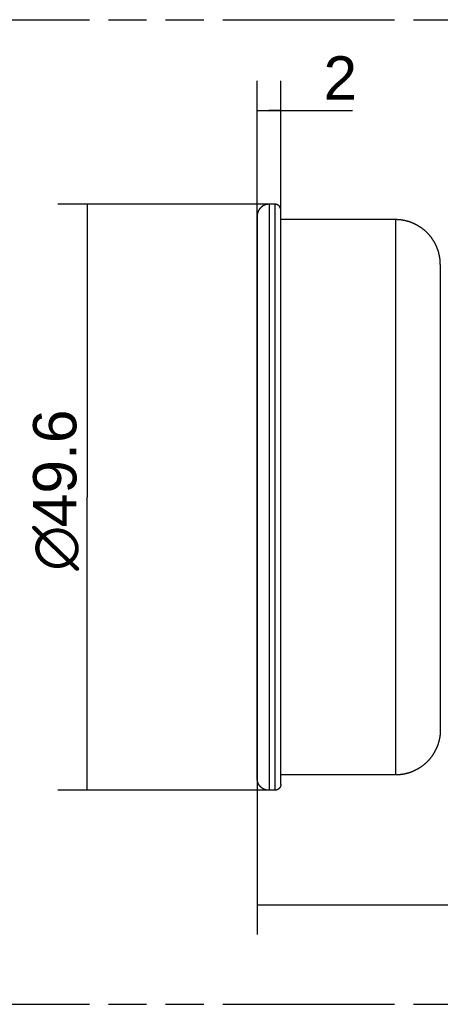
# Model space of a CAD drawing. Header units: millimetres. Extents: x 0 to 210, y 0 to 297.
# Tile 26 of 48: x 86 to 107, y 132 to 182. Entities that reach past the tile are written whole.
import ezdxf
from ezdxf.enums import TextEntityAlignment as Align

# ---------------------------------------------------------------- set-up
doc = ezdxf.new("R2010")
doc.units = ezdxf.units.MM
doc.header["$LTSCALE"] = 19.36
doc.linetypes.add('PHANTOM', pattern=[0.8, 0.45, -0.05, 0.1, -0.05, 0.1, -0.05])
doc.layers.get('0').update_dxf_attribs({"linetype": 'CONTINUOUS'})
doc.layers.add('DEFAULT_3', color=7, linetype='PHANTOM')
doc.layers.add('Z_DIM_2D', color=7, linetype='CONTINUOUS')
doc.styles.add('TEXTSTYLE_3', font='helveticaneueltw1g-ltcn.otf')
doc.styles.add('TEXTSTYLE_4', font='gdt', dxfattribs={"width": 0.7})
doc.dimstyles.new('DIMSTYLE_1', dxfattribs={"dimtxt": 2.2, "dimasz": 3.5, "dimexe": 1.5, "dimexo": 0, "dimgap": 0.55, "dimtad": 1, "dimlfac": 1.666667, "dimdsep": 46, "dimtxsty": 'TEXTSTYLE_3', "dimcen": 0.09, "dimclrt": 5, "dimadec": 0, "dimazin": 0, "dimtp": 0.3, "dimtm": 0.3, "dimtfac": 1, "dimtofl": 0, "dimtmove": 0, "dimatfit": 3, "dimfxl": 0, "dimtolj": 1, "dimarcsym": 0})
doc.dimstyles.new('DIMSTYLE_2', dxfattribs={"dimtxt": 2.2, "dimasz": 3.5, "dimexe": 1.5, "dimexo": 0, "dimgap": 0.55, "dimtad": 1, "dimlfac": 1.666667, "dimdsep": 46, "dimtxsty": 'TEXTSTYLE_3', "dimcen": 0.09, "dimclrt": 5, "dimadec": 0, "dimazin": 0, "dimtp": 0.1, "dimtm": 0.1, "dimtfac": 1, "dimtofl": 0, "dimtmove": 0, "dimatfit": 3, "dimfxl": 0, "dimtolj": 1, "dimarcsym": 0})

# ---------------------------------------------------------------- blocks, each defined once
blk = doc.blocks.new('*D1')
at = {"layer": 'Z_DIM_2D', "color": 2, "linetype": 'Continuous'}
for p, q in [((98.763, 173.008), (88.031, 173.008)), ((89.531, 173.008), (89.531, 158.128)), ((89.531, 143.248), (89.531, 158.128)), ((98.763, 143.248), (88.031, 143.248))]:
    blk.add_line(p, q, dxfattribs=at)
at = {"layer": 'Z_DIM_2D', "color": 5, "linetype": 'Continuous'}
for s, style, p in [('49.6', 'TEXTSTYLE_3', (88.981, 159.595)), ('n', 'TEXTSTYLE_4', (88.981, 155.542))]:
    blk.add_text(s, height=2.2, rotation=90, dxfattribs=dict(at, style=style)).set_placement(p, align=Align.CENTER)
blk = doc.blocks.new('_NONE')
blk = doc.blocks.new('*D2')
at = {"layer": 'Z_DIM_2D', "color": 2, "linetype": 'Continuous'}
for p, q in [((98.163, 158.128), (98.163, 135.925)), ((134.163, 147.986), (134.163, 135.925)), ((98.163, 137.425), (116.163, 137.425)), ((134.163, 137.425), (116.163, 137.425))]:
    blk.add_line(p, q, dxfattribs=at)
at = {"layer": 'Z_DIM_2D', "color": 5, "linetype": 'Continuous', "style": 'TEXTSTYLE_3'}
blk.add_text('60', height=2.2, dxfattribs=at).set_placement((116.163, 137.975), align=Align.CENTER)
blk = doc.blocks.new('*D3')
at = {"layer": 'Z_DIM_2D', "color": 2, "linetype": 'Continuous'}
for p, q in [((98.163, 143.848), (98.163, 179.272)), ((99.363, 158.128), (99.363, 179.272)), ((98.163, 177.772), (98.763, 177.772)), ((99.363, 177.772), (98.763, 177.772)), ((98.763, 177.772), (103.007, 177.772))]:
    blk.add_line(p, q, dxfattribs=at)
at = {"layer": 'Z_DIM_2D', "color": 5, "linetype": 'Continuous', "style": 'TEXTSTYLE_3'}
blk.add_text('2', height=2.2, dxfattribs=at).set_placement((101.529, 178.322))

msp = doc.modelspace()

# ---------------------------------------------------------------- linework, layer by layer
at = {"color": 9, "linetype": 'Continuous'}
for p, q in [((98.7633, 173.0083), (98.7633, 143.2483)), ((99.0633, 173.0083), (99.0633, 143.2483)), ((105.1833, 172.2283), (105.1833, 144.0283))]:
    msp.add_line(p, q, dxfattribs=at)
at = {"color": 7, "linetype": 'Continuous'}
for p, q in [((99.0633, 173.0083), (98.7633, 173.0083)), ((99.3633, 143.5483), (99.3633, 172.7083)), ((98.1633, 172.4083), (98.1633, 143.8483)), ((105.1833, 172.2283), (99.3633, 172.2283)), ((107.4633, 169.9483), (107.4633, 146.3083)), ((105.1833, 144.0283), (99.3633, 144.0283)), ((99.0633, 143.2483), (98.7633, 143.2483))]:
    msp.add_line(p, q, dxfattribs=at)
for points in [[(98.7633, 173.0083), (98.7568, 173.0082), (98.7502, 173.0081), (98.7437, 173.0079), (98.7371, 173.0077), (98.7306, 173.0074), (98.724, 173.007), (98.7175, 173.0065), (98.711, 173.006), (98.7045, 173.0054), (98.698, 173.0047), (98.6914, 173.0039), (98.685, 173.0031), (98.6785, 173.0022), (98.672, 173.0013), (98.6655, 173.0002), (98.6591, 172.9991), (98.6526, 172.998), (98.6462, 172.9967), (98.6398, 172.9954), (98.6334, 172.994), (98.627, 172.9926), (98.6206, 172.9911), (98.6143, 172.9895), (98.6079, 172.9878), (98.6016, 172.9861), (98.5953, 172.9843), (98.589, 172.9824), (98.5828, 172.9805), (98.5766, 172.9785), (98.5703, 172.9764), (98.5642, 172.9743), (98.558, 172.9721), (98.5519, 172.9698), (98.5457, 172.9675), (98.5397, 172.9651), (98.5336, 172.9626), (98.5276, 172.96), (98.5216, 172.9574), (98.5156, 172.9548), (98.5096, 172.952), (98.5037, 172.9492), (98.4978, 172.9463), (98.492, 172.9434), (98.4862, 172.9404), (98.4804, 172.9374), (98.4746, 172.9342), (98.4689, 172.931), (98.4632, 172.9278), (98.4576, 172.9245), (98.4519, 172.9211), (98.4464, 172.9177), (98.4408, 172.9142), (98.4353, 172.9107), (98.4298, 172.907), (98.4244, 172.9034), (98.419, 172.8996), (98.4137, 172.8959), (98.4084, 172.892), (98.4031, 172.8881), (98.3979, 172.8842), (98.3927, 172.8801), (98.3876, 172.8761), (98.3825, 172.872), (98.3775, 172.8678), (98.3725, 172.8635), (98.3675, 172.8593), (98.3626, 172.8549), (98.3578, 172.8505), (98.353, 172.8461), (98.3482, 172.8416), (98.3435, 172.837), (98.3389, 172.8324), (98.3343, 172.8277), (98.3297, 172.823), (98.3252, 172.8183), (98.3208, 172.8135), (98.3164, 172.8086), (98.312, 172.8037), (98.3078, 172.7988), (98.3035, 172.7938), (98.2994, 172.7887), (98.2952, 172.7836), (98.2912, 172.7785), (98.2872, 172.7733), (98.2832, 172.7681), (98.2793, 172.7628), (98.2755, 172.7575), (98.2717, 172.7522), (98.268, 172.7468), (98.2643, 172.7414), (98.2607, 172.7359), (98.2572, 172.7304), (98.2537, 172.7249), (98.2502, 172.7193), (98.2469, 172.7137), (98.2436, 172.708), (98.2403, 172.7023), (98.2372, 172.6966), (98.234, 172.6908), (98.231, 172.685), (98.228, 172.6792), (98.2251, 172.6734), (98.2222, 172.6675), (98.2194, 172.6615), (98.2167, 172.6556), (98.214, 172.6496), (98.2114, 172.6436), (98.2088, 172.6376), (98.2064, 172.6315), (98.204, 172.6254), (98.2016, 172.6193), (98.1994, 172.6132), (98.1972, 172.607), (98.195, 172.6008), (98.193, 172.5946), (98.191, 172.5884), (98.189, 172.5821), (98.1872, 172.5758), (98.1854, 172.5695), (98.1837, 172.5632), (98.182, 172.5569), (98.1804, 172.5505), (98.1789, 172.5442), (98.1775, 172.5378), (98.1761, 172.5314), (98.1748, 172.525), (98.1736, 172.5185), (98.1724, 172.5121), (98.1713, 172.5056), (98.1703, 172.4992), (98.1693, 172.4927), (98.1684, 172.4862), (98.1676, 172.4797), (98.1669, 172.4732), (98.1662, 172.4667), (98.1656, 172.4602), (98.1651, 172.4536), (98.1646, 172.4471), (98.1642, 172.4406), (98.1639, 172.434), (98.1636, 172.4275), (98.1635, 172.4209), (98.1634, 172.4144), (98.1633, 172.4083)], [(99.3633, 172.7083), (99.3633, 172.7113), (99.3632, 172.7149), (99.3631, 172.7184), (99.363, 172.7219), (99.3628, 172.7254), (99.3626, 172.7289), (99.3623, 172.7324), (99.362, 172.7359), (99.3616, 172.7395), (99.3613, 172.743), (99.3608, 172.7464), (99.3604, 172.7499), (99.3599, 172.7534), (99.3593, 172.7569), (99.3587, 172.7604), (99.3581, 172.7638), (99.3574, 172.7673), (99.3567, 172.7707), (99.356, 172.7742), (99.3552, 172.7776), (99.3544, 172.781), (99.3535, 172.7844), (99.3526, 172.7878), (99.3516, 172.7912), (99.3506, 172.7946), (99.3496, 172.798), (99.3485, 172.8013), (99.3474, 172.8046), (99.3463, 172.808), (99.3451, 172.8113), (99.3438, 172.8146), (99.3426, 172.8179), (99.3413, 172.8211), (99.3399, 172.8244), (99.3385, 172.8276), (99.3371, 172.8308), (99.3357, 172.834), (99.3342, 172.8372), (99.3326, 172.8404), (99.3311, 172.8436), (99.3294, 172.8467), (99.3278, 172.8498), (99.3261, 172.8529), (99.3244, 172.856), (99.3227, 172.859), (99.3209, 172.8621), (99.319, 172.8651), (99.3172, 172.8681), (99.3153, 172.871), (99.3134, 172.874), (99.3114, 172.8769), (99.3094, 172.8798), (99.3074, 172.8827), (99.3053, 172.8855), (99.3032, 172.8884), (99.3011, 172.8912), (99.2989, 172.8939), (99.2968, 172.8967), (99.2945, 172.8994), (99.2923, 172.9021), (99.29, 172.9048), (99.2877, 172.9075), (99.2853, 172.9101), (99.2829, 172.9127), (99.2805, 172.9152), (99.2781, 172.9178), (99.2756, 172.9203), (99.2731, 172.9227), (99.2706, 172.9252), (99.268, 172.9276), (99.2654, 172.93), (99.2628, 172.9323), (99.2602, 172.9347), (99.2575, 172.937), (99.2548, 172.9392), (99.2521, 172.9414), (99.2493, 172.9436), (99.2465, 172.9458), (99.2437, 172.9479), (99.2409, 172.95), (99.2381, 172.9521), (99.2352, 172.9541), (99.2323, 172.9561), (99.2294, 172.9581), (99.2264, 172.96), (99.2235, 172.9619), (99.2205, 172.9638), (99.2175, 172.9656), (99.2144, 172.9674), (99.2114, 172.9692), (99.2083, 172.9709), (99.2052, 172.9726), (99.2021, 172.9742), (99.199, 172.9758), (99.1958, 172.9774), (99.1927, 172.9789), (99.1895, 172.9805), (99.1863, 172.9819), (99.1831, 172.9833), (99.1798, 172.9847), (99.1766, 172.9861), (99.1733, 172.9874), (99.17, 172.9887), (99.1667, 172.9899), (99.1634, 172.9911), (99.1601, 172.9923), (99.1568, 172.9934), (99.1534, 172.9945), (99.1501, 172.9955), (99.1467, 172.9965), (99.1433, 172.9974), (99.1399, 172.9984), (99.1365, 172.9992), (99.1331, 173.0001), (99.1296, 173.0009), (99.1262, 173.0016), (99.1228, 173.0023), (99.1193, 173.003), (99.1158, 173.0036), (99.1124, 173.0042), (99.1089, 173.0048), (99.1054, 173.0053), (99.1019, 173.0058), (99.0984, 173.0062), (99.0949, 173.0066), (99.0914, 173.0069), (99.0879, 173.0073), (99.0844, 173.0075), (99.0809, 173.0077), (99.0774, 173.0079), (99.0739, 173.0081), (99.0703, 173.0082), (99.0668, 173.0082), (99.0633, 173.0083)], [(107.4633, 169.9483), (107.4632, 169.967), (107.463, 169.986), (107.4626, 170.0051), (107.462, 170.0241), (107.4613, 170.0431), (107.4604, 170.0622), (107.4594, 170.0812), (107.4582, 170.1002), (107.4568, 170.1192), (107.4553, 170.1382), (107.4536, 170.1572), (107.4518, 170.1762), (107.4498, 170.1951), (107.4476, 170.214), (107.4453, 170.2329), (107.4429, 170.2518), (107.4402, 170.2707), (107.4375, 170.2896), (107.4345, 170.3084), (107.4314, 170.3272), (107.4282, 170.346), (107.4248, 170.3647), (107.4212, 170.3834), (107.4175, 170.4021), (107.4137, 170.4208), (107.4096, 170.4394), (107.4055, 170.458), (107.4011, 170.4765), (107.3966, 170.495), (107.392, 170.5135), (107.3872, 170.532), (107.3823, 170.5504), (107.3772, 170.5687), (107.3719, 170.587), (107.3665, 170.6053), (107.361, 170.6235), (107.3553, 170.6417), (107.3494, 170.6598), (107.3434, 170.6779), (107.3372, 170.6959), (107.3309, 170.7139), (107.3244, 170.7318), (107.3178, 170.7497), (107.3111, 170.7675), (107.3041, 170.7852), (107.2971, 170.8029), (107.2899, 170.8205), (107.2825, 170.8381), (107.275, 170.8556), (107.2673, 170.8731), (107.2595, 170.8904), (107.2516, 170.9077), (107.2435, 170.925), (107.2352, 170.9422), (107.2268, 170.9593), (107.2183, 170.9763), (107.2096, 170.9933), (107.2008, 171.0102), (107.1919, 171.027), (107.1828, 171.0437), (107.1736, 171.0604), (107.1642, 171.077), (107.1547, 171.0935), (107.145, 171.1099), (107.1352, 171.1263), (107.1253, 171.1425), (107.1153, 171.1587), (107.1051, 171.1748), (107.0948, 171.1908), (107.0843, 171.2068), (107.0737, 171.2226), (107.063, 171.2384), (107.0522, 171.254), (107.0412, 171.2696), (107.0301, 171.2851), (107.0189, 171.3005), (107.0075, 171.3158), (106.996, 171.331), (106.9844, 171.3461), (106.9727, 171.3611), (106.9608, 171.376), (106.9488, 171.3908), (106.9367, 171.4055), (106.9245, 171.4201), (106.9122, 171.4346), (106.8997, 171.449), (106.8871, 171.4633), (106.8744, 171.4775), (106.8616, 171.4916), (106.8486, 171.5056), (106.8355, 171.5194), (106.8224, 171.5332), (106.8091, 171.5468), (106.7956, 171.5604), (106.7821, 171.5738), (106.7685, 171.5871), (106.7547, 171.6003), (106.7409, 171.6133), (106.7269, 171.6263), (106.7128, 171.6391), (106.6986, 171.6518), (106.6843, 171.6644), (106.6699, 171.6769), (106.6554, 171.6893), (106.6408, 171.7015), (106.6261, 171.7136), (106.6113, 171.7256), (106.5964, 171.7374), (106.5814, 171.7492), (106.5663, 171.7608), (106.5511, 171.7723), (106.5358, 171.7836), (106.5204, 171.7949), (106.5049, 171.806), (106.4894, 171.817), (106.4737, 171.8278), (106.4579, 171.8385), (106.4421, 171.8491), (106.4262, 171.8596), (106.4102, 171.8699), (106.3941, 171.8801), (106.3779, 171.8901), (106.3616, 171.9), (106.3453, 171.9098), (106.3288, 171.9195), (106.3123, 171.929), (106.2957, 171.9384), (106.2791, 171.9476), (106.2623, 171.9567), (106.2455, 171.9656), (106.2286, 171.9745), (106.2117, 171.9831), (106.1946, 171.9917), (106.1775, 172.0001), (106.1603, 172.0083), (106.1431, 172.0164), (106.1258, 172.0244), (106.1084, 172.0322), (106.091, 172.0398), (106.0735, 172.0473), (106.0559, 172.0547), (106.0383, 172.0619), (106.0206, 172.069), (106.0028, 172.0759), (105.985, 172.0827), (105.9672, 172.0893), (105.9493, 172.0958), (105.9313, 172.1021), (105.9133, 172.1083), (105.8952, 172.1143), (105.8771, 172.1201), (105.8589, 172.1259), (105.8407, 172.1314), (105.8224, 172.1368), (105.8041, 172.1421), (105.7857, 172.1472), (105.7673, 172.1521), (105.7489, 172.1569), (105.7304, 172.1616), (105.7119, 172.166), (105.6934, 172.1704), (105.6748, 172.1746), (105.6562, 172.1786), (105.6375, 172.1824), (105.6188, 172.1862), (105.6001, 172.1897), (105.5813, 172.1931), (105.5626, 172.1964), (105.5438, 172.1995), (105.5249, 172.2024), (105.5061, 172.2052), (105.4872, 172.2078), (105.4683, 172.2103), (105.4494, 172.2126), (105.4305, 172.2147), (105.4115, 172.2167), (105.3926, 172.2186), (105.3736, 172.2202), (105.3546, 172.2218), (105.3356, 172.2231), (105.3166, 172.2243), (105.2976, 172.2254), (105.2785, 172.2263), (105.2595, 172.227), (105.2405, 172.2276), (105.2214, 172.228), (105.2024, 172.2282), (105.1833, 172.2283)], [(107.4633, 146.3083), (107.4632, 146.2897), (107.463, 146.2706), (107.4626, 146.2516), (107.462, 146.2325), (107.4613, 146.2135), (107.4604, 146.1944), (107.4594, 146.1754), (107.4582, 146.1564), (107.4568, 146.1374), (107.4553, 146.1184), (107.4536, 146.0994), (107.4518, 146.0805), (107.4498, 146.0615), (107.4476, 146.0426), (107.4453, 146.0237), (107.4429, 146.0048), (107.4402, 145.9859), (107.4375, 145.9671), (107.4345, 145.9482), (107.4314, 145.9294), (107.4282, 145.9107), (107.4248, 145.8919), (107.4212, 145.8732), (107.4175, 145.8545), (107.4137, 145.8358), (107.4096, 145.8172), (107.4055, 145.7986), (107.4011, 145.7801), (107.3966, 145.7616), (107.392, 145.7431), (107.3872, 145.7246), (107.3823, 145.7063), (107.3772, 145.6879), (107.3719, 145.6696), (107.3665, 145.6513), (107.361, 145.6331), (107.3553, 145.6149), (107.3494, 145.5968), (107.3434, 145.5787), (107.3372, 145.5607), (107.3309, 145.5427), (107.3244, 145.5248), (107.3178, 145.5069), (107.3111, 145.4891), (107.3041, 145.4714), (107.2971, 145.4537), (107.2899, 145.4361), (107.2825, 145.4185), (107.275, 145.401), (107.2673, 145.3836), (107.2595, 145.3662), (107.2516, 145.3489), (107.2435, 145.3316), (107.2352, 145.3145), (107.2268, 145.2973), (107.2183, 145.2803), (107.2096, 145.2633), (107.2008, 145.2465), (107.1919, 145.2296), (107.1828, 145.2129), (107.1736, 145.1962), (107.1642, 145.1796), (107.1547, 145.1631), (107.145, 145.1467), (107.1352, 145.1304), (107.1253, 145.1141), (107.1153, 145.0979), (107.1051, 145.0818), (107.0948, 145.0658), (107.0843, 145.0498), (107.0737, 145.034), (107.063, 145.0182), (107.0522, 145.0026), (107.0412, 144.987), (107.0301, 144.9715), (107.0189, 144.9561), (107.0075, 144.9408), (106.996, 144.9256), (106.9844, 144.9105), (106.9727, 144.8955), (106.9608, 144.8806), (106.9488, 144.8658), (106.9367, 144.8511), (106.9245, 144.8365), (106.9122, 144.822), (106.8997, 144.8076), (106.8871, 144.7933), (106.8744, 144.7791), (106.8616, 144.765), (106.8486, 144.751), (106.8355, 144.7372), (106.8224, 144.7234), (106.8091, 144.7098), (106.7956, 144.6962), (106.7821, 144.6828), (106.7685, 144.6695), (106.7547, 144.6563), (106.7409, 144.6433), (106.7269, 144.6303), (106.7128, 144.6175), (106.6986, 144.6048), (106.6843, 144.5922), (106.6699, 144.5797), (106.6554, 144.5674), (106.6408, 144.5551), (106.6261, 144.543), (106.6113, 144.531), (106.5964, 144.5192), (106.5814, 144.5074), (106.5663, 144.4958), (106.5511, 144.4843), (106.5358, 144.473), (106.5204, 144.4617), (106.5049, 144.4506), (106.4894, 144.4397), (106.4737, 144.4288), (106.4579, 144.4181), (106.4421, 144.4075), (106.4262, 144.3971), (106.4102, 144.3867), (106.3941, 144.3765), (106.3779, 144.3665), (106.3616, 144.3566), (106.3453, 144.3468), (106.3288, 144.3371), (106.3123, 144.3276), (106.2957, 144.3183), (106.2791, 144.309), (106.2623, 144.2999), (106.2455, 144.291), (106.2286, 144.2822), (106.2117, 144.2735), (106.1946, 144.2649), (106.1775, 144.2566), (106.1603, 144.2483), (106.1431, 144.2402), (106.1258, 144.2323), (106.1084, 144.2244), (106.091, 144.2168), (106.0735, 144.2093), (106.0559, 144.2019), (106.0383, 144.1947), (106.0206, 144.1876), (106.0028, 144.1807), (105.985, 144.1739), (105.9672, 144.1673), (105.9493, 144.1608), (105.9313, 144.1545), (105.9133, 144.1484), (105.8952, 144.1423), (105.8771, 144.1365), (105.8589, 144.1308), (105.8407, 144.1252), (105.8224, 144.1198), (105.8041, 144.1145), (105.7857, 144.1094), (105.7673, 144.1045), (105.7489, 144.0997), (105.7304, 144.0951), (105.7119, 144.0906), (105.6934, 144.0862), (105.6748, 144.0821), (105.6562, 144.078), (105.6375, 144.0742), (105.6188, 144.0705), (105.6001, 144.0669), (105.5813, 144.0635), (105.5626, 144.0602), (105.5438, 144.0572), (105.5249, 144.0542), (105.5061, 144.0514), (105.4872, 144.0488), (105.4683, 144.0463), (105.4494, 144.044), (105.4305, 144.0419), (105.4115, 144.0399), (105.3926, 144.0381), (105.3736, 144.0364), (105.3546, 144.0349), (105.3356, 144.0335), (105.3166, 144.0323), (105.2976, 144.0312), (105.2785, 144.0304), (105.2595, 144.0296), (105.2405, 144.0291), (105.2214, 144.0287), (105.2024, 144.0284), (105.1833, 144.0283)], [(98.7633, 143.2483), (98.7568, 143.2484), (98.7502, 143.2485), (98.7437, 143.2487), (98.7371, 143.2489), (98.7306, 143.2492), (98.724, 143.2496), (98.7175, 143.2501), (98.711, 143.2506), (98.7045, 143.2513), (98.698, 143.2519), (98.6914, 143.2527), (98.685, 143.2535), (98.6785, 143.2544), (98.672, 143.2554), (98.6655, 143.2564), (98.6591, 143.2575), (98.6526, 143.2587), (98.6462, 143.2599), (98.6398, 143.2612), (98.6334, 143.2626), (98.627, 143.264), (98.6206, 143.2656), (98.6143, 143.2671), (98.6079, 143.2688), (98.6016, 143.2705), (98.5953, 143.2723), (98.589, 143.2742), (98.5828, 143.2761), (98.5766, 143.2781), (98.5703, 143.2802), (98.5642, 143.2823), (98.558, 143.2845), (98.5519, 143.2868), (98.5457, 143.2891), (98.5397, 143.2916), (98.5336, 143.294), (98.5276, 143.2966), (98.5216, 143.2992), (98.5156, 143.3019), (98.5096, 143.3046), (98.5037, 143.3074), (98.4978, 143.3103), (98.492, 143.3132), (98.4862, 143.3162), (98.4804, 143.3193), (98.4746, 143.3224), (98.4689, 143.3256), (98.4632, 143.3288), (98.4576, 143.3321), (98.4519, 143.3355), (98.4464, 143.3389), (98.4408, 143.3424), (98.4353, 143.346), (98.4298, 143.3496), (98.4244, 143.3532), (98.419, 143.357), (98.4137, 143.3608), (98.4084, 143.3646), (98.4031, 143.3685), (98.3979, 143.3725), (98.3927, 143.3765), (98.3876, 143.3805), (98.3825, 143.3847), (98.3775, 143.3888), (98.3725, 143.3931), (98.3675, 143.3974), (98.3626, 143.4017), (98.3578, 143.4061), (98.353, 143.4106), (98.3482, 143.4151), (98.3435, 143.4196), (98.3389, 143.4242), (98.3343, 143.4289), (98.3297, 143.4336), (98.3252, 143.4383), (98.3208, 143.4431), (98.3164, 143.448), (98.312, 143.4529), (98.3078, 143.4579), (98.3035, 143.4628), (98.2994, 143.4679), (98.2952, 143.473), (98.2912, 143.4781), (98.2872, 143.4833), (98.2832, 143.4885), (98.2793, 143.4938), (98.2755, 143.4991), (98.2717, 143.5044), (98.268, 143.5098), (98.2643, 143.5152), (98.2607, 143.5207), (98.2572, 143.5262), (98.2537, 143.5318), (98.2502, 143.5373), (98.2469, 143.543), (98.2436, 143.5486), (98.2403, 143.5543), (98.2372, 143.56), (98.234, 143.5658), (98.231, 143.5716), (98.228, 143.5774), (98.2251, 143.5833), (98.2222, 143.5891), (98.2194, 143.5951), (98.2167, 143.601), (98.214, 143.607), (98.2114, 143.613), (98.2088, 143.619), (98.2064, 143.6251), (98.204, 143.6312), (98.2016, 143.6373), (98.1994, 143.6434), (98.1972, 143.6496), (98.195, 143.6558), (98.193, 143.662), (98.191, 143.6682), (98.189, 143.6745), (98.1872, 143.6808), (98.1854, 143.6871), (98.1837, 143.6934), (98.182, 143.6997), (98.1804, 143.7061), (98.1789, 143.7125), (98.1775, 143.7188), (98.1761, 143.7252), (98.1748, 143.7317), (98.1736, 143.7381), (98.1724, 143.7445), (98.1713, 143.751), (98.1703, 143.7575), (98.1693, 143.7639), (98.1684, 143.7704), (98.1676, 143.7769), (98.1669, 143.7834), (98.1662, 143.7899), (98.1656, 143.7965), (98.1651, 143.803), (98.1646, 143.8095), (98.1642, 143.8161), (98.1639, 143.8226), (98.1636, 143.8291), (98.1635, 143.8357), (98.1634, 143.8422), (98.1633, 143.8483)], [(99.3633, 143.5483), (99.3633, 143.5453), (99.3632, 143.5418), (99.3631, 143.5382), (99.363, 143.5347), (99.3628, 143.5312), (99.3626, 143.5277), (99.3623, 143.5242), (99.362, 143.5207), (99.3616, 143.5172), (99.3613, 143.5137), (99.3608, 143.5102), (99.3604, 143.5067), (99.3599, 143.5032), (99.3593, 143.4997), (99.3587, 143.4963), (99.3581, 143.4928), (99.3574, 143.4893), (99.3567, 143.4859), (99.356, 143.4824), (99.3552, 143.479), (99.3544, 143.4756), (99.3535, 143.4722), (99.3526, 143.4688), (99.3516, 143.4654), (99.3506, 143.462), (99.3496, 143.4587), (99.3485, 143.4553), (99.3474, 143.452), (99.3463, 143.4486), (99.3451, 143.4453), (99.3438, 143.442), (99.3426, 143.4387), (99.3413, 143.4355), (99.3399, 143.4322), (99.3385, 143.429), (99.3371, 143.4258), (99.3357, 143.4226), (99.3342, 143.4194), (99.3326, 143.4162), (99.3311, 143.4131), (99.3294, 143.4099), (99.3278, 143.4068), (99.3261, 143.4037), (99.3244, 143.4007), (99.3227, 143.3976), (99.3209, 143.3946), (99.319, 143.3916), (99.3172, 143.3886), (99.3153, 143.3856), (99.3134, 143.3826), (99.3114, 143.3797), (99.3094, 143.3768), (99.3074, 143.3739), (99.3053, 143.3711), (99.3032, 143.3683), (99.3011, 143.3655), (99.2989, 143.3627), (99.2968, 143.3599), (99.2945, 143.3572), (99.2923, 143.3545), (99.29, 143.3518), (99.2877, 143.3492), (99.2853, 143.3465), (99.2829, 143.344), (99.2805, 143.3414), (99.2781, 143.3389), (99.2756, 143.3363), (99.2731, 143.3339), (99.2706, 143.3314), (99.268, 143.329), (99.2654, 143.3266), (99.2628, 143.3243), (99.2602, 143.3219), (99.2575, 143.3197), (99.2548, 143.3174), (99.2521, 143.3152), (99.2493, 143.313), (99.2465, 143.3108), (99.2437, 143.3087), (99.2409, 143.3066), (99.2381, 143.3045), (99.2352, 143.3025), (99.2323, 143.3005), (99.2294, 143.2985), (99.2264, 143.2966), (99.2235, 143.2947), (99.2205, 143.2928), (99.2175, 143.291), (99.2144, 143.2892), (99.2114, 143.2874), (99.2083, 143.2857), (99.2052, 143.284), (99.2021, 143.2824), (99.199, 143.2808), (99.1958, 143.2792), (99.1927, 143.2777), (99.1895, 143.2762), (99.1863, 143.2747), (99.1831, 143.2733), (99.1798, 143.2719), (99.1766, 143.2705), (99.1733, 143.2692), (99.17, 143.2679), (99.1667, 143.2667), (99.1634, 143.2655), (99.1601, 143.2644), (99.1568, 143.2632), (99.1534, 143.2622), (99.1501, 143.2611), (99.1467, 143.2601), (99.1433, 143.2592), (99.1399, 143.2583), (99.1365, 143.2574), (99.1331, 143.2565), (99.1296, 143.2557), (99.1262, 143.255), (99.1228, 143.2543), (99.1193, 143.2536), (99.1158, 143.253), (99.1124, 143.2524), (99.1089, 143.2518), (99.1054, 143.2513), (99.1019, 143.2508), (99.0984, 143.2504), (99.0949, 143.25), (99.0914, 143.2497), (99.0879, 143.2494), (99.0844, 143.2491), (99.0809, 143.2489), (99.0774, 143.2487), (99.0739, 143.2485), (99.0703, 143.2484), (99.0668, 143.2484), (99.0633, 143.2483)]]:
    msp.add_lwpolyline(points, dxfattribs=at)
at = {"layer": 'DEFAULT_3', "color": 7, "linetype": 'PHANTOM'}
for p, q in [((49.9529, 182.3809), (149.9529, 182.3809)), ((49.9529, 132.3809), (149.9529, 132.3809))]:
    msp.add_line(p, q, dxfattribs=at)

# ---------------------------------------------------------------- dimensions: what is measured, and where the dimension line sits
at = {"layer": 'Z_DIM_2D', "color": 2, "linetype": 'Continuous'}
dim = msp.add_linear_dim(base=(99.3633, 177.7718), p1=(98.1633, 143.8484), p2=(99.3633, 158.1283), angle=360, dimstyle='DIMSTYLE_2', override={"dimblk1": 'NONE', "dimblk2": 'NONE', "dimsah": 1}, dxfattribs=at)
dim.commit()
dim.dimension.update_dxf_attribs({"geometry": '*D3', "text_midpoint": (102.264, 177.7718), "dimtype": 160})
dim = msp.add_linear_dim(base=(89.5308, 173.0083), p1=(98.7633, 143.2483), p2=(98.7633, 173.0083), angle=90, text='%%c<>', dimstyle='DIMSTYLE_1', override={"dimblk1": 'NONE', "dimblk2": 'NONE', "dimsah": 1}, dxfattribs=at)
dim.commit()
dim.dimension.update_dxf_attribs({"geometry": '*D1', "text_midpoint": (89.5308, 158.1283), "dimtype": 160})
dim = msp.add_linear_dim(base=(134.1633, 137.4251), p1=(98.1633, 158.1283), p2=(134.1633, 147.9862), dimstyle='DIMSTYLE_1', override={"dimblk1": 'NONE', "dimblk2": 'NONE', "dimsah": 1}, dxfattribs=at)
dim.commit()
dim.dimension.update_dxf_attribs({"geometry": '*D2', "text_midpoint": (116.1592, 137.4251), "dimtype": 160})

doc.saveas('drawing.dxf')
